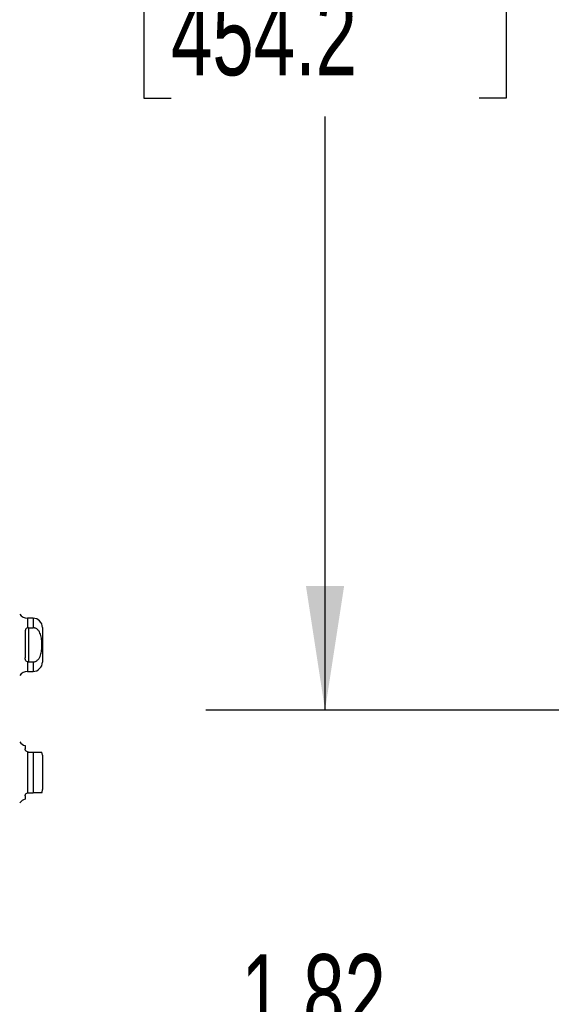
# Model space of a CAD drawing. Header units: inches. Extents: x 0.2 to 10.8, y 0.2 to 8.2.
# Tile 30 of 98: x 2.079 to 2.636, y 3.09 to 4.123. Entities that reach past the tile are written whole.
import ezdxf

# ---------------------------------------------------------------- set-up
doc = ezdxf.new("R2010")
doc.units = ezdxf.units.IN
doc.header["$MEASUREMENT"] = 0
doc.linetypes.add('HIDDEN', pattern=[0.075, 0.05, -0.025])
doc.layers.add('DIMENSIONS', color=140, linetype='Continuous')
doc.layers.add('SLD-0', color=179, linetype='Continuous')
doc.styles.add('SLDTEXTSTYLE0', font='TXT', dxfattribs={"width": 0.7})
doc.dimstyles.new('SLDDIMSTYLE0', dxfattribs={"dimtxt": 0.084961, "dimasz": 0.13, "dimexe": 0, "dimexo": 0.0625, "dimgap": 0.02124, "dimtad": 0, "dimtih": 1, "dimtoh": 1, "dimlfac": 12, "dimrnd": 1e-09, "dimzin": 12, "dimdsep": 46, "dimtxsty": 'SLDTEXTSTYLE0', "dimsah": 1, "dimcen": 0.09, "dimadec": 0, "dimazin": 3, "dimtfac": 1, "dimtofl": 0, "dimtmove": 0, "dimatfit": 3, "dimfxl": 0, "dimfrac": 2, "dimtolj": 1, "dimtzin": 12, "dimarcsym": 0})
doc.dimstyles.new('SLDDIMSTYLE1', dxfattribs={"dimtxt": 0.084961, "dimasz": 0.13, "dimexe": 0, "dimexo": 0.0625, "dimgap": 0.02124, "dimtad": 0, "dimtih": 1, "dimtoh": 1, "dimlfac": 12, "dimrnd": 1e-09, "dimzin": 12, "dimdsep": 46, "dimtxsty": 'SLDTEXTSTYLE0', "dimsah": 1, "dimcen": 0.09, "dimadec": 0, "dimazin": 3, "dimtfac": 1, "dimtmove": 0, "dimatfit": 0, "dimfxl": 0, "dimfrac": 2, "dimtolj": 1, "dimtzin": 12, "dimarcsym": 0})

# ---------------------------------------------------------------- blocks, each defined once
blk = doc.blocks.new('_D_1')
at = {"layer": 'DIMENSIONS'}
for p, q in [((2.9254, 4.889), (2.274, 4.889)), ((2.399, 4.889), (2.399, 4.3296)), ((2.2374, 4.1756), (2.2089, 4.1756)), ((2.2089, 4.1756), (2.2089, 4.0406)), ((2.5606, 4.1756), (2.5891, 4.1756)), ((2.5891, 4.1756), (2.5891, 4.0406)), ((2.2089, 4.0406), (2.2374, 4.0406)), ((2.5891, 4.0406), (2.5606, 4.0406)), ((2.399, 3.3987), (2.399, 4.0215)), ((2.9254, 3.3987), (2.274, 3.3987))]:
    blk.add_line(p, q, dxfattribs=at)
for points in [[(2.399, 4.889), (2.379, 4.759), (2.419, 4.759)], [(2.399, 3.3987), (2.419, 3.5287), (2.379, 3.5287)]]:
    blk.add_solid(points, dxfattribs=at)
at = {"layer": 'DIMENSIONS', "char_height": 0.08333, "attachment_point": 1, "style": 'SLDTEXTSTYLE0'}
for s, insert in [('17.88', (2.2374, 4.302)), ('454.2', (2.2374, 4.148))]:
    blk.add_mtext(s, dxfattribs=dict(at, insert=insert))
blk = doc.blocks.new('_D_8')
at = {"layer": 'DIMENSIONS'}
for p, q in [((1.8379, 3.2504), (1.8379, 2.891)), ((1.9897, 3.126), (1.9897, 2.891)), ((1.8379, 3.016), (1.5879, 3.016)), ((1.9897, 3.016), (2.1959, 3.016)), ((2.311, 3.016), (2.2825, 3.016)), ((2.2825, 3.016), (2.2825, 2.881)), ((2.5635, 3.016), (2.592, 3.016)), ((2.592, 3.016), (2.592, 2.881)), ((2.2825, 2.881), (2.311, 2.881)), ((2.592, 2.881), (2.5635, 2.881))]:
    blk.add_line(p, q, dxfattribs=at)
for points in [[(1.8379, 3.016), (1.7079, 3.036), (1.7079, 2.996)], [(1.9897, 3.016), (2.1197, 2.996), (2.1197, 3.036)]]:
    blk.add_solid(points, dxfattribs=at)
at = {"layer": 'DIMENSIONS', "char_height": 0.08333, "attachment_point": 1, "style": 'SLDTEXTSTYLE0'}
for s, insert in [('1.82', (2.311, 3.1425)), ('46.3', (2.311, 2.9884))]:
    blk.add_mtext(s, dxfattribs=dict(at, insert=insert))

msp = doc.modelspace()

# ---------------------------------------------------------------- linework, layer by layer
at = {"layer": 'SLD-0', "linetype": 'Continuous', "lineweight": 25}
for p, q in [((2.0926422, 3.4950194), (2.0867302, 3.4950194)), ((2.0867302, 3.4950194), (2.0867302, 3.4849188)), ((2.0926422, 3.4950194), (2.0926422, 3.4851022)), ((2.087721, 3.4851022), (2.087721, 3.4491624)), ((2.087721, 3.4851022), (2.0926422, 3.4851022)), ((2.1024847, 3.4851769), (2.1024847, 3.4490877)), ((2.0844401, 3.4808203), (2.0844401, 3.4534443)), ((2.0867302, 3.4493458), (2.0867302, 3.4392452)), ((2.087721, 3.4491624), (2.0926422, 3.4491624)), ((2.0926422, 3.4491624), (2.0926422, 3.4392452)), ((2.0867302, 3.4392452), (2.0926422, 3.4392452)), ((2.0844401, 3.361448), (2.0844401, 3.3578971)), ((2.0867302, 3.3547694), (2.0867302, 3.3118121)), ((2.087721, 3.3546162), (2.0926422, 3.3546162)), ((2.0926422, 3.3546162), (2.0926422, 3.3119653)), ((2.1024847, 3.3513354), (2.1024847, 3.3332908)), ((2.1024847, 3.3332908), (2.1024847, 3.3152461)), ((2.0844401, 3.3086845), (2.0844401, 3.3051335)), ((2.087721, 3.3119653), (2.0926422, 3.3119653))]:
    msp.add_line(p, q, dxfattribs=at)
at = {"layer": 'SLD-0', "linetype": 'HIDDEN', "lineweight": 18}
for p, q in [((2.0867302, 3.4849188), (2.0867302, 3.4950194)), ((2.0926422, 3.4851022), (2.0926422, 3.4950194)), ((2.087721, 3.4851022), (2.087721, 3.4491624)), ((2.0867302, 3.4392452), (2.0867302, 3.4493458)), ((2.0926422, 3.4392452), (2.0926422, 3.4491624)), ((2.0867302, 3.3118121), (2.0867302, 3.3547694)), ((2.0926422, 3.3119653), (2.0926422, 3.3546162))]:
    msp.add_line(p, q, dxfattribs=at)
at = {"layer": 'SLD-0', "linetype": 'Continuous', "lineweight": 25}
for centre, start, end in [((2.0867302, 3.504862), 214.8499046, 270), ((2.0926422, 3.4851769), 0, 90), ((2.0926422, 3.4490877), 270, 360), ((2.0867302, 3.4294026), 90, 145.1500954), ((2.0867302, 3.3710204), 214.8499046, 256.5458794), ((2.0926422, 3.3513354), 0, 19.6081192), ((2.0926422, 3.3152461), 340.2500112, 360), ((2.0867302, 3.2955611), 103.4541206, 145.1500954)]:
    msp.add_arc(centre, 0.0098425, start, end, dxfattribs=at)
for points, knots in [([(2.0867302, 3.4849188), (2.0862801, 3.4847466), (2.0858951, 3.4845139), (2.0852758, 3.4839456), (2.0850428, 3.4836102), (2.0847072, 3.4828884), (2.0845996, 3.4824965), (2.0844662, 3.4816788), (2.0844401, 3.4812556), (2.0844401, 3.4808203)], [0, 0, 0, 0, 0.25, 0.25, 0.5, 0.5, 0.75, 0.75, 1, 1, 1, 1]), ([(2.0926422, 3.4491624), (2.0931172, 3.4491624), (2.0935822, 3.4492153), (2.0944936, 3.449419), (2.0949451, 3.4495724), (2.0958011, 3.4499639), (2.0962053, 3.4502002), (2.0969712, 3.4507447), (2.0973333, 3.4510544), (2.0983267, 3.4520466), (2.0988858, 3.4528085), (2.0998209, 3.4544373), (2.1001919, 3.4552913), (2.1008005, 3.4570543), (2.101038, 3.4579687), (2.1014084, 3.459796), (2.1015433, 3.4607129), (2.1018476, 3.4634704), (2.101923, 3.4653172), (2.1019207, 3.4690208), (2.1018425, 3.4708861), (2.1014243, 3.4745822), (2.1010799, 3.4764288), (2.1001609, 3.4790481), (2.0997836, 3.4799036), (2.098844, 3.4815165), (2.098288, 3.4822654), (2.0969534, 3.4835803), (2.0962048, 3.4841195), (2.0949246, 3.4846998), (2.0944786, 3.4848498), (2.0935754, 3.48505), (2.0931141, 3.4851022), (2.0926422, 3.4851022)], [0, 0, 0, 0, 0.03125, 0.03125, 0.0625, 0.0625, 0.09375, 0.09375, 0.125, 0.125, 0.1875, 0.1875, 0.25, 0.25, 0.3125, 0.3125, 0.375, 0.375, 0.5, 0.5, 0.625, 0.625, 0.75, 0.75, 0.8125, 0.8125, 0.875, 0.875, 0.9375, 0.9375, 0.96875, 0.96875, 1, 1, 1, 1]), ([(2.0867302, 3.4493458), (2.0862801, 3.449518), (2.0858951, 3.4497507), (2.0852758, 3.450319), (2.0850428, 3.4506544), (2.0847072, 3.4513762), (2.0845996, 3.451768), (2.0844662, 3.4525858), (2.0844401, 3.453009), (2.0844401, 3.4534443)], [0, 0, 0, 0, 0.25, 0.25, 0.5, 0.5, 0.75, 0.75, 1, 1, 1, 1]), ([(2.0867302, 3.3547694), (2.0862801, 3.354912), (2.0858951, 3.3551409), (2.0852758, 3.3556719), (2.0850428, 3.3559723), (2.0847072, 3.3565573), (2.0845996, 3.3568477), (2.0844662, 3.357397), (2.0844401, 3.3576549), (2.0844401, 3.3578971)], [0, 0, 0, 0, 0.25, 0.25, 0.5, 0.5, 0.75, 0.75, 1, 1, 1, 1]), ([(2.0926422, 3.3546162), (2.0934408, 3.3546162), (2.0950349, 3.3546162), (2.0973395, 3.3546162), (2.0995972, 3.3546162), (2.1012921, 3.3546162), (2.1019145, 3.3546162), (2.1018492, 3.3546162), (2.1018282, 3.3546162)], [0, 0, 0, 0, 0.106975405, 0.21353084, 0.356616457, 0.573530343, 0.862641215, 1, 1, 1, 1]), ([(2.0844401, 3.3086845), (2.0844401, 3.3089264), (2.0844662, 3.3091833), (2.0845979, 3.3097278), (2.0847051, 3.3100198), (2.0850415, 3.3106078), (2.0852744, 3.3109079), (2.0858913, 3.3114379), (2.0862799, 3.3116695), (2.0867302, 3.3118121)], [0, 0, 0, 0, 0.25, 0.25, 0.5, 0.5, 0.75, 0.75, 1, 1, 1, 1]), ([(2.1018282, 3.3119653), (2.1018463, 3.3119653), (2.10189, 3.3119653), (2.1013172, 3.3119653), (2.0999998, 3.3119653), (2.0978338, 3.3119653), (2.0954004, 3.3119653), (2.0935014, 3.3119653), (2.0926422, 3.3119653)], [0, 0, 0, 0, 0.1596258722, 0.3829991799, 0.6077260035, 0.7457164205, 0.8849611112, 1, 1, 1, 1])]:
    msp.add_open_spline(points, degree=3, knots=knots, dxfattribs=at)
for points in [[(2.087721, 3.4851022), (2.0873754, 3.4851022), (2.0870394, 3.4850371), (2.0867302, 3.4849188)], [(2.087721, 3.4491624), (2.0873754, 3.4491624), (2.0870394, 3.4492275), (2.0867302, 3.4493458)], [(2.087721, 3.3546162), (2.0873754, 3.3546162), (2.0870394, 3.3546714), (2.0867302, 3.3547694)], [(2.0867302, 3.3118121), (2.0870391, 3.31191), (2.0873756, 3.3119653), (2.087721, 3.3119653)]]:
    msp.add_open_spline(points, degree=3, dxfattribs=at)

# ---------------------------------------------------------------- dimensions: what is measured, and where the dimension line sits
at = {"layer": 'DIMENSIONS'}
for base, p1, p2, angle, dimstyle, picture, middle in [((2.3990237, 3.3987324), (2.9753842, 4.88901), (2.9753842, 3.3987324), 90, 'SLDDIMSTYLE0', '_D_1', (2.3990237, 4.1755834)), ((1.9897131, 3.0160181), (1.8378798, 3.3004419), (1.9897131, 3.1759627), 0, 'SLDDIMSTYLE1', '_D_8', (2.4372567, 3.0160181))]:
    dim = msp.add_linear_dim(base=base, p1=p1, p2=p2, angle=angle, dimstyle=dimstyle, dxfattribs=at)
    dim.commit()
    dim.dimension.update_dxf_attribs({"geometry": picture, "text_midpoint": middle, "dimtype": 160})

doc.saveas('drawing.dxf')
